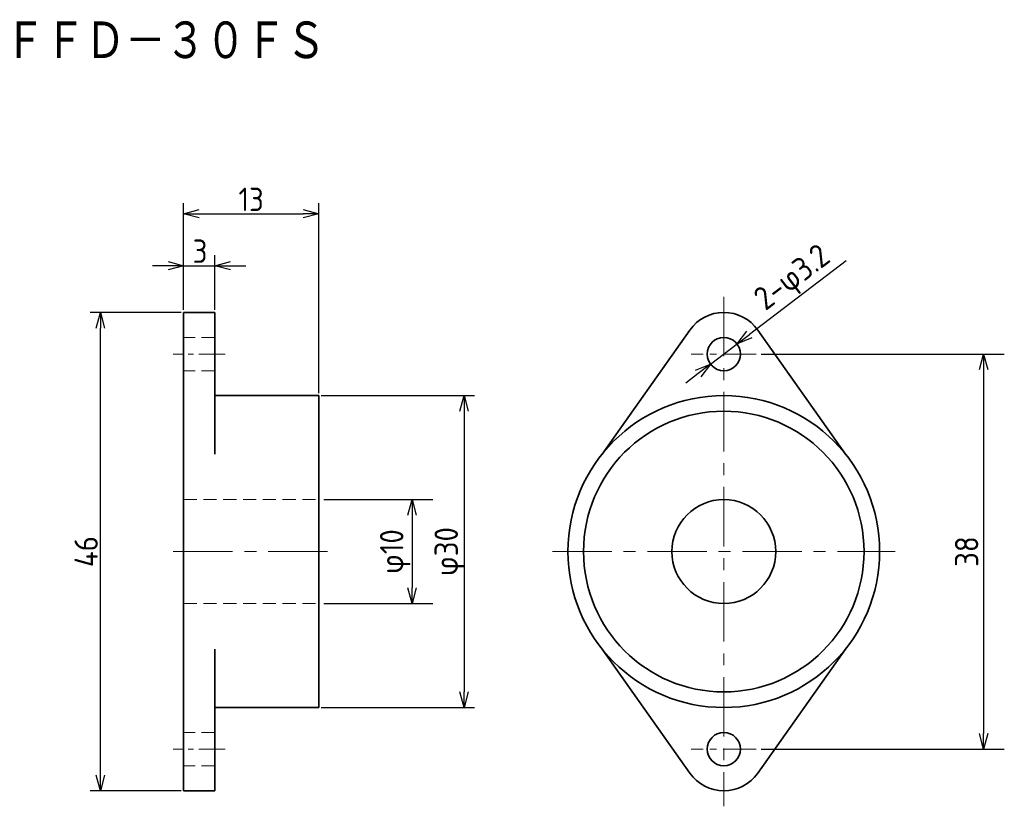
# Model space of a CAD drawing. Header units: millimetres. Extents: x 47.2 to 142, y 75.5 to 151.2.
import ezdxf

# ---------------------------------------------------------------- set-up
doc = ezdxf.new("R2010")
doc.units = ezdxf.units.MM
doc.header["$LTSCALE"] = 0.2
doc.linetypes.add('CENTER', pattern=[50.8, 31.75, -6.35, 6.35, -6.35])
doc.linetypes.add('HIDDEN', pattern=[9.525, 6.35, -3.175])
for name, color, linetype, lineweight in [('18-0-CON', 3, 'Continuous', 18), ('18-1-HID', 4, 'HIDDEN', 18), ('18-2-CEN', 1, 'CENTER', 18), ('35-0-CON', 7, 'Continuous', 35)]:
    doc.layers.add(name, color=color, linetype=linetype, lineweight=lineweight)
doc.styles.add('Dimension', font='isocp.shx', dxfattribs={"bigfont": 'bigfont.shx'})
doc.styles.add('KANJI', font='TXT', dxfattribs={"bigfont": 'BIGFONT'})
doc.dimstyles.new('外形図／部品図', dxfattribs={"dimscale": 0, "dimtxt": 4.5, "dimasz": 3, "dimexe": 2, "dimexo": 0.5, "dimgap": 0.5, "dimtad": 1, "dimdec": 3, "dimdsep": 46, "dimtxsty": 'Dimension', "dimblk": 'OPEN30', "dimcen": 2.5, "dimclrd": 161, "dimclre": 161, "dimclrt": 161, "dimazin": 2, "dimtm": 1e-09, "dimtfac": 0.6, "dimtdec": 3, "dimtmove": 0, "dimatfit": 3, "dimldrblk": 'OPEN30', "dimfxl": 1, "dimarcsym": 0})

# ---------------------------------------------------------------- blocks, each defined once
blk = doc.blocks.new('_Open30')
at = {"color": 0, "linetype": 'ByBlock', "lineweight": -2}
for p, q in [((-1, 0.268), (0, 0)), ((0, 0), (-1, -0.268)), ((0, 0), (-1, 0))]:
    blk.add_line(p, q, dxfattribs=at)
blk = doc.blocks.new('*D29')
at = {"layer": '18-0-CON', "color": 161, "lineweight": -2, "ltscale": 0.9}
for p, q in [((63.008, 123.25), (63.008, 128.5)), ((66.008, 123.25), (66.008, 128.5)), ((61.508, 127.5), (60.008, 127.5)), ((63.008, 127.5), (66.008, 127.5)), ((67.508, 127.5), (69.008, 127.5))]:
    blk.add_line(p, q, dxfattribs=at)
at = {"layer": 'Defpoints', "color": 0, "ltscale": 0.9}
for p in [(66.008, 127.5), (63.008, 123), (66.008, 123)]:
    blk.add_point(p, dxfattribs=at)
at = {"layer": '18-0-CON', "color": 161, "lineweight": -2, "ltscale": 0.9, "xscale": 1.499999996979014, "yscale": 1.499999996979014, "zscale": 1.499999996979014}
blk.add_blockref('_Open30', (63.008, 127.5), dxfattribs=at)
at = {"layer": '18-0-CON', "color": 161, "lineweight": -2, "ltscale": 0.9, "xscale": 1.499999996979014, "yscale": 1.499999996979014, "zscale": 1.499999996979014, "rotation": 180}
blk.add_blockref('_Open30', (66.008, 127.5), dxfattribs=at)
at = {"layer": '18-0-CON', "color": 161, "ltscale": 0.9, "insert": (64.589, 128.891), "char_height": 2.25, "attachment_point": 5, "style": 'Dimension'}
blk.add_mtext('\\A2;3', dxfattribs=at)
blk = doc.blocks.new('*D30')
at = {"layer": '18-0-CON', "color": 161, "lineweight": -2, "ltscale": 0.9}
for p, q in [((63.008, 123.25), (63.008, 133.5)), ((76.008, 115.25), (76.008, 133.5)), ((64.508, 132.5), (74.508, 132.5))]:
    blk.add_line(p, q, dxfattribs=at)
at = {"layer": 'Defpoints', "color": 0, "ltscale": 0.9}
for p in [(76.008, 132.5), (63.008, 123), (76.008, 115)]:
    blk.add_point(p, dxfattribs=at)
at = {"layer": '18-0-CON', "color": 161, "lineweight": -2, "ltscale": 0.9, "xscale": 1.499999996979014, "yscale": 1.499999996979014, "zscale": 1.499999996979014, "rotation": 180}
blk.add_blockref('_Open30', (63.008, 132.5), dxfattribs=at)
at = {"layer": '18-0-CON', "color": 161, "lineweight": -2, "ltscale": 0.9, "xscale": 1.499999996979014, "yscale": 1.499999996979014, "zscale": 1.499999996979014}
blk.add_blockref('_Open30', (76.008, 132.5), dxfattribs=at)
at = {"layer": '18-0-CON', "color": 161, "ltscale": 0.9, "insert": (69.508, 133.875), "char_height": 2.25, "attachment_point": 5, "style": 'Dimension'}
blk.add_mtext('\\A2;13', dxfattribs=at)
blk = doc.blocks.new('*D31')
at = {"layer": '18-0-CON', "color": 161, "lineweight": -2, "ltscale": 0.9}
for p, q in [((76.258, 115), (91, 115)), ((90, 113.5), (90, 86.5)), ((76.258, 85), (91, 85))]:
    blk.add_line(p, q, dxfattribs=at)
at = {"layer": 'Defpoints', "color": 0, "ltscale": 0.9}
for p in [(76.008, 115), (76.008, 85), (90, 85)]:
    blk.add_point(p, dxfattribs=at)
at = {"layer": '18-0-CON', "color": 161, "lineweight": -2, "ltscale": 0.9, "xscale": 1.499999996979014, "yscale": 1.499999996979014, "zscale": 1.499999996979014}
for p, rotation in [((90, 115), 90), ((90, 85), 270)]:
    blk.add_blockref('_Open30', p, dxfattribs=dict(at, rotation=rotation))
at = {"layer": '18-0-CON', "color": 161, "ltscale": 0.9, "insert": (88.625, 100), "char_height": 2.25, "attachment_point": 5, "rotation": 90, "style": 'Dimension'}
blk.add_mtext('φ30', dxfattribs=at)
blk = doc.blocks.new('*D34')
at = {"layer": '18-0-CON', "color": 161, "lineweight": -2, "ltscale": 0.9}
for p, q in [((62.758, 123), (54, 123)), ((55, 78.5), (55, 121.5)), ((62.758, 77), (54, 77))]:
    blk.add_line(p, q, dxfattribs=at)
at = {"layer": 'Defpoints', "color": 0, "ltscale": 0.9}
for p in [(55, 123), (63.008, 123), (63.008, 77)]:
    blk.add_point(p, dxfattribs=at)
at = {"layer": '18-0-CON', "color": 161, "lineweight": -2, "ltscale": 0.9, "xscale": 1.499999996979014, "yscale": 1.499999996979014, "zscale": 1.499999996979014}
for p, rotation in [((55, 123), 90), ((55, 77), 270)]:
    blk.add_blockref('_Open30', p, dxfattribs=dict(at, rotation=rotation))
at = {"layer": '18-0-CON', "color": 161, "ltscale": 0.9, "insert": (53.625, 100), "char_height": 2.25, "attachment_point": 5, "rotation": 90, "style": 'Dimension'}
blk.add_mtext('\\A2;46', dxfattribs=at)
blk = doc.blocks.new('*D35')
at = {"layer": '18-0-CON', "color": 161, "lineweight": -2, "ltscale": 0.9}
for p, q in [((76.508, 105), (87, 105)), ((85, 103.5), (85, 96.5)), ((76.508, 95), (87, 95))]:
    blk.add_line(p, q, dxfattribs=at)
at = {"layer": 'Defpoints', "color": 0, "ltscale": 0.9}
for p in [(76.008, 105), (76.008, 95), (85, 95)]:
    blk.add_point(p, dxfattribs=at)
at = {"layer": '18-0-CON', "color": 161, "lineweight": -2, "ltscale": 0.9, "xscale": 1.5, "yscale": 1.5, "zscale": 1.5}
for p, rotation in [((85, 105), 90), ((85, 95), 270)]:
    blk.add_blockref('_Open30', p, dxfattribs=dict(at, rotation=rotation))
at = {"layer": '18-0-CON', "color": 161, "ltscale": 0.9, "insert": (83.375, 100), "char_height": 2.25, "attachment_point": 5, "rotation": 90, "style": 'Dimension'}
blk.add_mtext('φ10', dxfattribs=at)
blk = doc.blocks.new('*D36')
at = {"layer": '18-0-CON', "color": 161, "lineweight": -2, "ltscale": 0.9}
for p, q in [((126.771, 127.958), (117.467, 120.877)), ((113.727, 118.031), (116.273, 119.969)), ((112.533, 117.123), (111.34, 116.214))]:
    blk.add_line(p, q, dxfattribs=at)
at = {"layer": 'Defpoints', "color": 0, "ltscale": 0.9}
for p in [(116.273, 119.969), (113.727, 118.031)]:
    blk.add_point(p, dxfattribs=at)
at = {"layer": '18-0-CON', "color": 161, "lineweight": -2, "ltscale": 0.9, "xscale": 1.5, "yscale": 1.5, "zscale": 1.5}
for p, rotation in [((116.273, 119.969), 217.2730105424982), ((113.727, 118.031), 37.27301054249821)]:
    blk.add_blockref('_Open30', p, dxfattribs=dict(at, rotation=rotation))
at = {"layer": '18-0-CON', "color": 161, "ltscale": 0.9, "insert": (121.732, 126.165), "char_height": 2.25, "attachment_point": 5, "rotation": 37.27301, "style": 'Dimension'}
blk.add_mtext('2-φ3.2', dxfattribs=at)
blk = doc.blocks.new('*D37')
at = {"layer": '18-0-CON', "color": 161, "lineweight": -2, "ltscale": 0.9}
for p, q in [((118.6, 119), (142, 119)), ((140, 117.5), (140, 82.5)), ((118.6, 81), (142, 81))]:
    blk.add_line(p, q, dxfattribs=at)
at = {"layer": 'Defpoints', "color": 0, "ltscale": 0.9}
for p in [(118.1, 119), (118.1, 81), (140, 81)]:
    blk.add_point(p, dxfattribs=at)
at = {"layer": '18-0-CON', "color": 161, "lineweight": -2, "ltscale": 0.9, "xscale": 1.5, "yscale": 1.5, "zscale": 1.5}
for p, rotation in [((140, 119), 90), ((140, 81), 270)]:
    blk.add_blockref('_Open30', p, dxfattribs=dict(at, rotation=rotation))
at = {"layer": '18-0-CON', "color": 161, "ltscale": 0.9, "insert": (138.375, 100), "char_height": 2.25, "attachment_point": 5, "rotation": 90, "style": 'Dimension'}
blk.add_mtext('38', dxfattribs=at)

msp = doc.modelspace()

# ---------------------------------------------------------------- linework, layer by layer
at = {"layer": '18-1-HID'}
for p, q in [((66.0077, 120.6), (63.0077, 120.6)), ((66.0077, 117.4), (63.0077, 117.4)), ((63.0077, 105), (76.0077, 105)), ((63.0077, 95), (76.0077, 95)), ((66.0077, 82.6), (63.0077, 82.6)), ((66.0077, 79.4), (63.0077, 79.4))]:
    msp.add_line(p, q, dxfattribs=at)
at = {"layer": '18-2-CEN', "ltscale": 0.9}
for p, q in [((115, 124.5), (115, 75.5)), ((62.0077, 100), (77.0077, 100)), ((62.0077, 100), (77.0077, 100)), ((98.5, 100), (131.5, 100))]:
    msp.add_line(p, q, dxfattribs=at)
at = {"layer": '18-2-CEN', "ltscale": 0.4}
for p, q in [((67.0077, 119), (62.0077, 119)), ((67.0077, 81), (62.0077, 81))]:
    msp.add_line(p, q, dxfattribs=at)
at = {"layer": '18-2-CEN', "ltscale": 0.5}
for p, q in [((118.1, 119), (111.8693, 119)), ((118.1, 81), (111.8693, 81))]:
    msp.add_line(p, q, dxfattribs=at)
at = {"layer": '35-0-CON'}
for p, q in [((63.0077, 123), (63.0077, 109.3774)), ((66.0077, 123), (63.0077, 123)), ((66.0077, 123), (66.0077, 109.3774)), ((103.2925, 109.3774), (111.7346, 121.3102)), ((126.7075, 109.3774), (118.2654, 121.3102)), ((66.0077, 115), (76.0077, 115)), ((76.0077, 115), (76.0077, 85)), ((63.0077, 113), (63.0077, 100)), ((63.0077, 94.9), (63.0077, 100)), ((63.0077, 93.9), (63.0077, 94.9)), ((63.0077, 93.6), (63.0077, 93.9)), ((63.0077, 93.6), (63.0077, 92.5)), ((63.0077, 88), (63.0077, 92.5)), ((66.0077, 77), (66.0077, 90.6226)), ((103.2925, 90.6226), (111.7346, 78.6898)), ((126.7075, 90.6226), (118.2654, 78.6898)), ((63.0077, 77), (63.0077, 88)), ((63.0077, 85), (63.0077, 82.6)), ((76.0077, 85), (66.0077, 85)), ((66.0077, 85), (66.0077, 82.6)), ((63.0077, 82.6), (63.0077, 79.4)), ((66.0077, 82.6), (66.0077, 79.4)), ((63.0077, 79.4), (63.0077, 77)), ((66.0077, 79.4), (66.0077, 77)), ((66.0077, 77), (63.0077, 77))]:
    msp.add_line(p, q, dxfattribs=at)
for centre, radius in [((115, 119), 1.6), ((115, 100), 15), ((115, 100), 13.5), ((115, 100), 5), ((115, 81), 1.6)]:
    msp.add_circle(centre, radius, dxfattribs=at)
for centre, start, end in [((115, 119), 35.278045, 144.721955), ((115, 81), 215.278045, 324.721955)]:
    msp.add_arc(centre, 4, start, end, dxfattribs=at)

# ---------------------------------------------------------------- texts
at = {"layer": '18-0-CON', "style": 'KANJI', "width": 0.878049}
msp.add_text('ＦＦＤ－３０ＦＳ', height=4, dxfattribs=at).set_placement((45.7997, 147.0813))

# ---------------------------------------------------------------- dimensions: what is measured, and where the dimension line sits
at = {"layer": '18-0-CON'}
for base, p1, p2, angle, override, picture, middle in [((76.0077, 132.5), (63.0077, 123), (76.0077, 115), 180, {"dimscale": 0.5, "dimgap": 0.5, "dimtol": 0, "dimlim": 0, "dimtp": 0.2, "dimtm": 0.2, "dimtolj": 2}, '*D30', (69.5077, 132.5)), ((66.0077, 127.5), (63.0077, 123), (66.0077, 123), 180, {"dimscale": 0.5, "dimgap": 0.5, "dimtp": 0.1, "dimtm": 0.1, "dimtmove": 1, "dimtolj": 2}, '*D29', (64.5888, 127.5155)), ((90, 85), (76.0077, 115), (76.0077, 85), 90, {"dimscale": 0.5, "dimgap": 0.5, "dimpost": 'φ<>', "dimtol": 0, "dimlim": 0, "dimtp": 0.1, "dimtm": 0.2}, '*D31', (90, 100))]:
    dim = msp.add_linear_dim(base=base, p1=p1, p2=p2, angle=angle, dimstyle='外形図／部品図', override=override, dxfattribs=at)
    dim.commit()
    dim.dimension.update_dxf_attribs({"geometry": picture, "text_midpoint": middle, "dimtype": 160})
at = {"layer": '18-0-CON', "ltscale": 0.9}
dim = msp.add_diameter_dim_2p(p1=(113.7268, 118.031), p2=(116.2732, 119.969), dimstyle='外形図／部品図', override={"dimscale": 1, "dimtxt": 2.25, "dimasz": 1.5, "dimpost": '2-φ<>'}, dxfattribs=at)
dim.commit()
dim.dimension.update_dxf_attribs({"geometry": '*D36', "text_midpoint": (121.7315, 126.1654)})
at = {"layer": '18-0-CON'}
dim = msp.add_linear_dim(base=(55, 123), p1=(63.0077, 77), p2=(63.0077, 123), angle=90, dimstyle='外形図／部品図', override={"dimscale": 0.5, "dimgap": 0.5, "dimtol": 0, "dimlim": 0, "dimtp": 0.2, "dimtm": 0.2, "dimtolj": 2}, dxfattribs=at)
dim.commit()
dim.dimension.update_dxf_attribs({"geometry": '*D34', "text_midpoint": (53.625, 100)})
at = {"layer": '18-0-CON', "ltscale": 0.9}
for base, p1, p2, override, picture, middle in [((140, 81), (118.1, 119), (118.1, 81), {"dimscale": 1, "dimtxt": 2.25, "dimasz": 1.5}, '*D37', (138.375, 100)), ((85, 95), (76.0077, 105), (76.0077, 95), {"dimscale": 1, "dimtxt": 2.25, "dimasz": 1.5, "dimpost": 'φ<>'}, '*D35', (83.375, 100))]:
    dim = msp.add_linear_dim(base=base, p1=p1, p2=p2, angle=90, dimstyle='外形図／部品図', override=override, dxfattribs=at)
    dim.commit()
    dim.dimension.update_dxf_attribs({"geometry": picture, "text_midpoint": middle})

doc.saveas('drawing.dxf')
